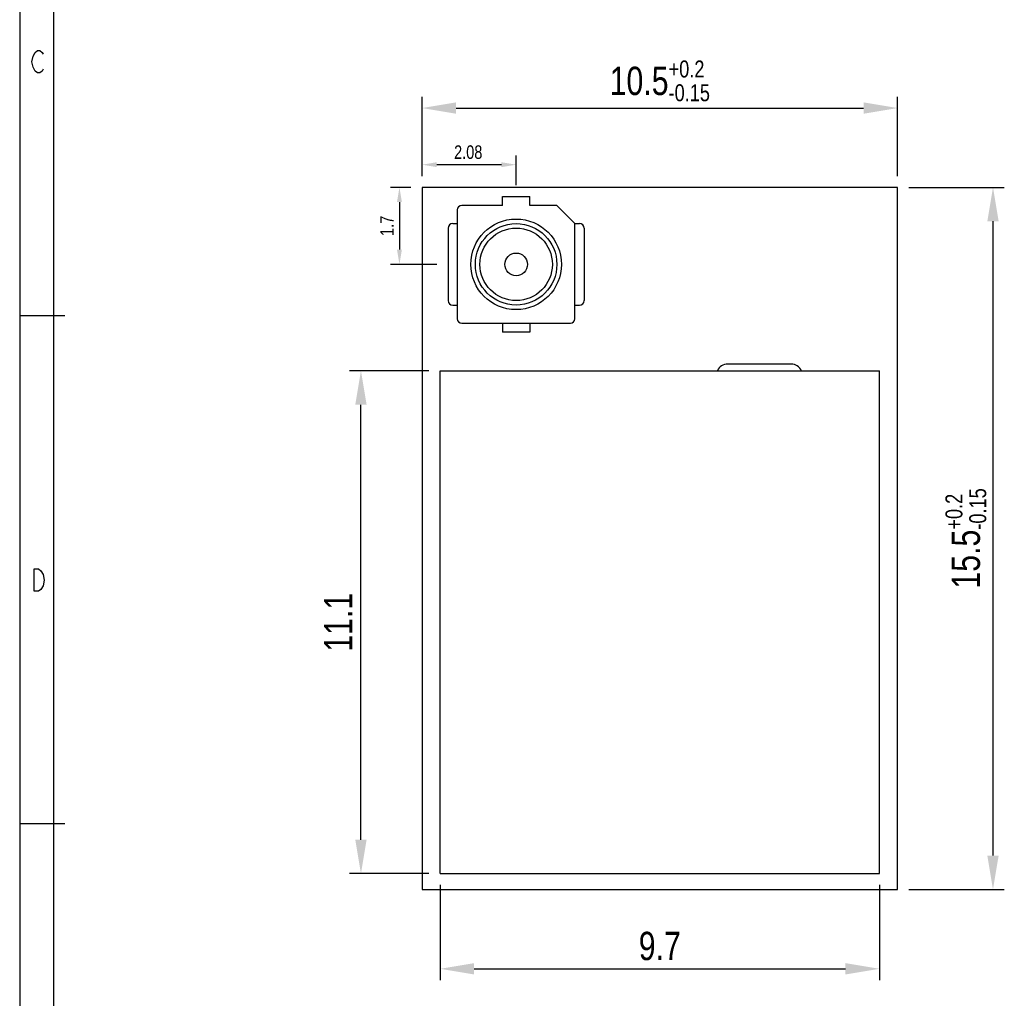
# Model space of a CAD drawing. Header units: millimetres. Extents: x 0 to 189, y 4 to 276.
# Tile 2 of 7: x 0 to 87, y 78 to 164. Entities that reach past the tile are written whole.
import ezdxf

# ---------------------------------------------------------------- set-up
doc = ezdxf.new("R2010")
doc.units = ezdxf.units.MM
doc.header["$LTSCALE"] = 19.36
doc.header["$PDMODE"] = 3
doc.header["$PDSIZE"] = 8
doc.layers.get('0').update_dxf_attribs({"linetype": 'CONTINUOUS'})
doc.layers.get('Defpoints').update_dxf_attribs({"linetype": 'CONTINUOUS'})
doc.styles.get("Standard").update_dxf_attribs({"font": 'txt', "width": 0.8})
doc.dimstyles.new('DIMSTYLE_1', dxfattribs={"dimtxt": 2.5, "dimasz": 3, "dimexe": 1, "dimexo": 1, "dimgap": 0.65, "dimtad": 1, "dimlfac": 0.25, "dimdsep": 46, "dimtxsty": 'Standard', "dimblk": '_FILLED', "dimcen": 0.09, "dimadec": 0, "dimazin": 0, "dimtol": 1, "dimtp": 0.2, "dimtm": 0.15, "dimtfac": 0.6, "dimtofl": 0, "dimtmove": 0, "dimatfit": 3, "dimldrblk": '_FILLED', "dimfxl": 0, "dimtolj": 1, "dimarcsym": 0})
doc.dimstyles.new('DIMSTYLE_2', dxfattribs={"dimtxt": 2.5, "dimasz": 3, "dimexe": 1, "dimexo": 1, "dimgap": 0.75, "dimtad": 1, "dimlfac": 0.25, "dimdsep": 46, "dimtxsty": 'Standard', "dimblk": '_FILLED', "dimcen": 0.09, "dimazin": 2, "dimtp": 0.2, "dimtm": 0.15, "dimtfac": 0.6, "dimtofl": 0, "dimtmove": 0, "dimatfit": 3, "dimldrblk": '_FILLED', "dimfxl": 0, "dimtolj": 1, "dimarcsym": 0})
doc.dimstyles.new('DIMSTYLE_3', dxfattribs={"dimtxt": 1.2, "dimasz": 1.3, "dimexe": 0.8, "dimexo": 1, "dimgap": 0.5, "dimtad": 1, "dimlfac": 0.25, "dimdsep": 46, "dimtxsty": 'Standard', "dimblk": '_FILLED', "dimcen": 0.09, "dimazin": 2, "dimtp": 0.2, "dimtm": 0.15, "dimtfac": 0.6, "dimtofl": 0, "dimtmove": 0, "dimatfit": 3, "dimldrblk": '_FILLED', "dimfxl": 0, "dimtolj": 1, "dimarcsym": 0})

# ---------------------------------------------------------------- blocks, each defined once
blk = doc.blocks.new('_FILLED')
at = {"color": 0, "linetype": 'ByBlock'}
blk.add_solid([(0, 0), (-1, 0.167), (-1, -0.167)], dxfattribs=at)
blk = doc.blocks.new('*D2')
at = {"color": 0, "lineweight": -2}
for p, q in [((36.145, 133.169), (29.145, 133.169)), ((30.145, 91.769), (30.145, 130.169)), ((36.145, 88.769), (29.145, 88.769))]:
    blk.add_line(p, q, dxfattribs=at)
at = {"layer": 'Defpoints', "color": 0, "lineweight": -2}
for p in [(30.145, 133.169), (37.145, 133.169), (37.145, 88.769)]:
    blk.add_point(p, dxfattribs=at)
at = {"color": 0, "lineweight": -2, "xscale": 3, "yscale": 3, "zscale": 3}
for p, rotation in [((30.145, 133.169), 90), ((30.145, 88.769), 270)]:
    blk.add_blockref('_FILLED', p, dxfattribs=dict(at, rotation=rotation))
at = {"color": 0, "lineweight": -2, "insert": (28.145, 110.969), "char_height": 2.5, "attachment_point": 5, "rotation": 90}
blk.add_mtext('\\A1;11.1', dxfattribs=at)
blk = doc.blocks.new('*D3')
at = {"color": 0, "lineweight": -2}
for p, q in [((37.145, 87.769), (37.145, 79.369)), ((75.945, 87.769), (75.945, 79.369)), ((40.145, 80.369), (72.945, 80.369))]:
    blk.add_line(p, q, dxfattribs=at)
at = {"layer": 'Defpoints', "color": 0, "lineweight": -2}
for p in [(37.145, 88.769), (75.945, 88.769), (75.945, 80.369)]:
    blk.add_point(p, dxfattribs=at)
at = {"color": 0, "lineweight": -2, "xscale": 3, "yscale": 3, "zscale": 3, "rotation": 180}
blk.add_blockref('_FILLED', (37.145, 80.369), dxfattribs=at)
at = {"color": 0, "lineweight": -2, "xscale": 3, "yscale": 3, "zscale": 3}
blk.add_blockref('_FILLED', (75.945, 80.369), dxfattribs=at)
at = {"color": 0, "lineweight": -2, "insert": (56.545, 82.369), "char_height": 2.5, "attachment_point": 5}
blk.add_mtext('\\A1;9.7', dxfattribs=at)
blk = doc.blocks.new('*D4')
at = {"color": 0, "lineweight": -2}
for p, q in [((35.545, 150.369), (35.545, 157.369)), ((77.545, 150.369), (77.545, 157.369)), ((38.545, 156.369), (74.545, 156.369))]:
    blk.add_line(p, q, dxfattribs=at)
at = {"layer": 'Defpoints', "color": 0, "lineweight": -2}
for p in [(77.545, 156.369), (35.545, 149.369), (77.545, 149.369)]:
    blk.add_point(p, dxfattribs=at)
at = {"color": 0, "lineweight": -2, "xscale": 3, "yscale": 3, "zscale": 3, "rotation": 180}
blk.add_blockref('_FILLED', (35.545, 156.369), dxfattribs=at)
at = {"color": 0, "lineweight": -2, "xscale": 3, "yscale": 3, "zscale": 3}
blk.add_blockref('_FILLED', (77.545, 156.369), dxfattribs=at)
at = {"color": 0, "lineweight": -2, "insert": (56.545, 158.769), "char_height": 2.5, "attachment_point": 5}
blk.add_mtext('\\A1;10.5{\\H0.6x;\\S+0.2^ -0.15;}', dxfattribs=at)
blk = doc.blocks.new('*D5')
at = {"color": 0, "lineweight": -2}
for p, q in [((78.545, 149.369), (86.978, 149.369)), ((85.978, 146.369), (85.978, 90.369)), ((78.545, 87.369), (86.978, 87.369))]:
    blk.add_line(p, q, dxfattribs=at)
at = {"layer": 'Defpoints', "color": 0, "lineweight": -2}
for p in [(77.545, 149.369), (77.545, 87.369), (85.978, 87.369)]:
    blk.add_point(p, dxfattribs=at)
at = {"color": 0, "lineweight": -2, "xscale": 3, "yscale": 3, "zscale": 3}
for p, rotation in [((85.978, 149.369), 90), ((85.978, 87.369), 270)]:
    blk.add_blockref('_FILLED', p, dxfattribs=dict(at, rotation=rotation))
at = {"color": 0, "lineweight": -2, "insert": (83.578, 118.369), "char_height": 2.5, "attachment_point": 5, "rotation": 90}
blk.add_mtext('\\A1;15.5{\\H0.6x;\\S+0.2^ -0.15;}', dxfattribs=at)
blk = doc.blocks.new('*D9')
at = {"color": 0, "lineweight": -2}
for p, q in [((35.545, 150.369), (35.545, 152.169)), ((42.553, 151.369), (36.845, 151.369)), ((43.853, 149.569), (43.853, 152.169))]:
    blk.add_line(p, q, dxfattribs=at)
at = {"layer": 'Defpoints', "color": 0, "lineweight": -2}
for p in [(35.545, 151.369), (35.545, 149.369), (43.853, 148.569)]:
    blk.add_point(p, dxfattribs=at)
at = {"color": 0, "lineweight": -2, "xscale": 1.3, "yscale": 1.3, "zscale": 1.3, "rotation": 180}
blk.add_blockref('_FILLED', (35.545, 151.369), dxfattribs=at)
at = {"color": 0, "lineweight": -2, "xscale": 1.3, "yscale": 1.3, "zscale": 1.3}
blk.add_blockref('_FILLED', (43.853, 151.369), dxfattribs=at)
at = {"color": 0, "lineweight": -2, "insert": (39.622, 152.469), "char_height": 1.2, "attachment_point": 5}
blk.add_mtext('\\A1;2.08', dxfattribs=at)
blk = doc.blocks.new('*D10')
at = {"color": 0, "lineweight": -2}
for p, q in [((34.545, 149.369), (32.745, 149.369)), ((33.545, 148.069), (33.545, 143.869)), ((36.853, 142.569), (32.745, 142.569))]:
    blk.add_line(p, q, dxfattribs=at)
at = {"layer": 'Defpoints', "color": 0, "lineweight": -2}
for p in [(35.545, 149.369), (33.545, 142.569), (37.853, 142.569)]:
    blk.add_point(p, dxfattribs=at)
at = {"color": 0, "lineweight": -2, "xscale": 1.3, "yscale": 1.3, "zscale": 1.3}
for p, rotation in [((33.545, 149.369), 90), ((33.545, 142.569), 270)]:
    blk.add_blockref('_FILLED', p, dxfattribs=dict(at, rotation=rotation))
at = {"color": 0, "lineweight": -2, "insert": (32.445, 145.969), "char_height": 1.2, "attachment_point": 5, "rotation": 90}
blk.add_mtext('\\A1;1.7', dxfattribs=at)

msp = doc.modelspace()

# ---------------------------------------------------------------- linework, layer by layer
at = {"color": 0, "lineweight": -2}
for p, q in [((0, 275.551), (0, 3.653)), ((2.977, 272.574), (2.977, 37.144)), ((1.082, 160.463), (1.181, 160.957)), ((1.181, 160.957), (1.378, 161.287)), ((1.378, 161.287), (1.576, 161.452)), ((1.576, 161.452), (1.774, 161.452)), ((1.774, 161.452), (1.971, 161.287)), ((1.971, 161.287), (2.07, 161.122)), ((1.181, 159.969), (1.082, 160.463)), ((1.378, 159.639), (1.181, 159.969)), ((1.576, 159.474), (1.378, 159.639)), ((1.774, 159.474), (1.576, 159.474)), ((1.971, 159.639), (1.774, 159.474)), ((2.07, 159.804), (1.971, 159.639)), ((35.545, 149.369), (35.545, 87.369)), ((77.545, 149.369), (35.545, 149.369)), ((77.545, 87.369), (77.545, 149.369)), ((42.653, 147.769), (42.653, 148.569)), ((42.653, 148.569), (45.053, 148.569)), ((45.053, 147.769), (45.053, 148.569)), ((38.653, 147.369), (38.653, 137.769)), ((42.653, 147.769), (39.053, 147.769)), ((47.453, 147.769), (45.053, 147.769)), ((49.053, 146.169), (47.453, 147.769)), ((38.253, 146.169), (38.653, 146.169)), ((49.053, 137.769), (49.053, 146.169)), ((49.053, 146.169), (49.453, 146.169)), ((37.853, 145.769), (37.853, 139.369)), ((49.853, 145.769), (49.853, 139.369)), ((38.253, 138.969), (38.653, 138.969)), ((49.053, 138.969), (49.453, 138.969)), ((3.977, 138.012), (0, 138.012)), ((39.053, 137.369), (48.653, 137.369)), ((42.653, 137.369), (42.653, 136.569)), ((45.053, 136.569), (42.653, 136.569)), ((45.053, 137.369), (45.053, 136.569)), ((37.145, 133.169), (75.945, 133.169)), ((37.145, 88.769), (37.145, 133.169)), ((68.145, 133.769), (62.545, 133.769)), ((75.945, 88.769), (75.945, 133.169)), ((1.279, 113.699), (1.279, 115.676)), ((1.279, 115.676), (1.675, 115.676)), ((1.675, 115.676), (1.873, 115.511)), ((1.873, 115.511), (2.07, 115.182)), ((2.07, 115.182), (2.169, 114.688)), ((2.07, 114.193), (1.873, 113.864)), ((2.169, 114.688), (2.07, 114.193)), ((1.675, 113.699), (1.279, 113.699)), ((1.873, 113.864), (1.675, 113.699)), ((3.977, 93.158), (0, 93.158)), ((37.145, 88.769), (75.945, 88.769)), ((35.545, 87.369), (77.545, 87.369))]:
    msp.add_line(p, q, dxfattribs=at)
for radius in [4, 3.6, 3.2, 1]:
    msp.add_circle((43.853, 142.569), radius, dxfattribs=at)
for centre, radius, start, end in [((39.053, 147.369), 0.4, 90, 180), ((38.253, 145.769), 0.4, 90, 180), ((49.453, 145.769), 0.4, 0, 90), ((38.253, 139.369), 0.4, 180, 270), ((49.453, 139.369), 0.4, 270, 360), ((39.053, 137.769), 0.4, 180, 270), ((48.653, 137.769), 0.4, 270, 360), ((62.54, 132.788), 0.981, 89.68247, 157.12806), ((68.145, 132.769), 1, 23.57818, 90)]:
    msp.add_arc(centre, radius, start, end, dxfattribs=at)

# ---------------------------------------------------------------- dimensions: what is measured, and where the dimension line sits
for base, p1, p2, dimstyle, picture, middle in [((77.545, 156.369), (35.545, 149.369), (77.545, 149.369), 'DIMSTYLE_1', '*D4', (56.545, 158.769)), ((75.945, 80.369), (37.145, 88.769), (75.945, 88.769), 'DIMSTYLE_2', '*D3', (56.545, 82.369))]:
    dim = msp.add_linear_dim(base=base, p1=p1, p2=p2, dimstyle=dimstyle, dxfattribs=at)
    dim.commit()
    dim.dimension.update_dxf_attribs({"geometry": picture, "text_midpoint": middle})
dim = msp.add_linear_dim(base=(35.545, 151.369), p1=(43.853, 148.569), p2=(35.545, 149.369), dimstyle='DIMSTYLE_3', dxfattribs=at)
dim.commit()
dim.dimension.update_dxf_attribs({"geometry": '*D9', "text_midpoint": (39.622, 151.369), "dimtype": 160})
dim = msp.add_linear_dim(base=(33.545, 142.569), p1=(35.545, 149.369), p2=(37.853, 142.569), angle=90, dimstyle='DIMSTYLE_3', dxfattribs=at)
dim.commit()
dim.dimension.update_dxf_attribs({"geometry": '*D10', "text_midpoint": (33.545, 145.969), "dimtype": 160})
for base, p1, p2, dimstyle, picture, middle in [((85.978, 87.369), (77.545, 149.369), (77.545, 87.369), 'DIMSTYLE_1', '*D5', (83.578, 118.369)), ((30.145, 133.169), (37.145, 88.769), (37.145, 133.169), 'DIMSTYLE_2', '*D2', (28.145, 110.969))]:
    dim = msp.add_linear_dim(base=base, p1=p1, p2=p2, angle=90, dimstyle=dimstyle, dxfattribs=at)
    dim.commit()
    dim.dimension.update_dxf_attribs({"geometry": picture, "text_midpoint": middle})

doc.saveas('drawing.dxf')
